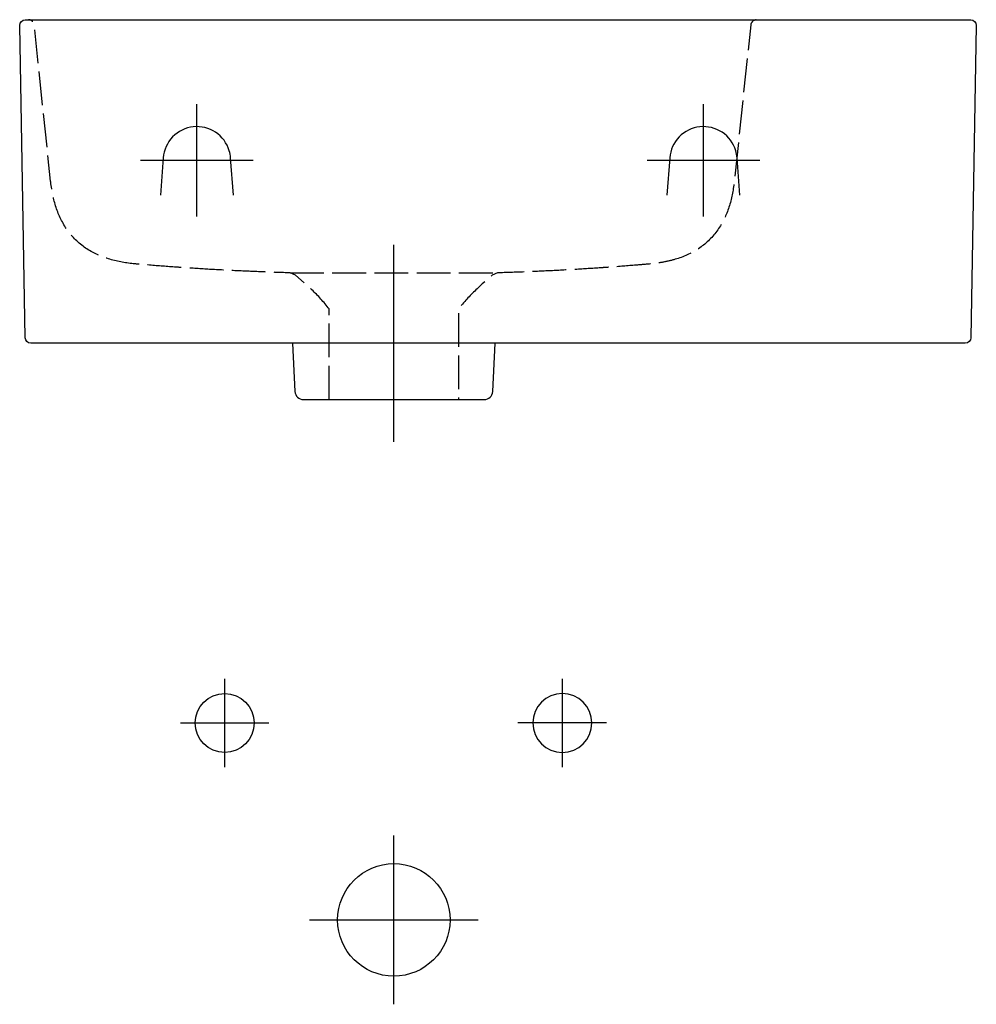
# Model space of a CAD drawing. Header units: millimetres. Extents: x -133 to 207, y -350 to 0.
import ezdxf

# ---------------------------------------------------------------- set-up
doc = ezdxf.new("R2010")
doc.units = ezdxf.units.MM
doc.header["$MEASUREMENT"] = 0
doc.linetypes.add('DASHED', pattern=[15, 12, -3])

msp = doc.modelspace()

# ---------------------------------------------------------------- linework, layer by layer
at = {"color": 7}
for points in [[(-70.01, -70.01), (-70.01, -50.01), (-70.01, -30.01)], [(110.02, -70.01), (110.02, -50.01), (110.02, -30.01)], [(-50.01, -50.01), (-70.01, -50.01), (-90.01, -50.01)], [(130.02, -50.01), (110.02, -50.01), (90.02, -50.01)], [(0, -150.02), (0, -80)], [(-60.14, -265.75), (-60.14, -234.25)], [(59.86, -234.25), (59.86, -265.75)], [(-75.89, -250), (-44.39, -250)], [(75.61, -250), (44.11, -250)], [(0, -350.01), (0, -290.01)], [(-30, -320.01), (30, -320.01)]]:
    msp.add_lwpolyline(points, dxfattribs=at)
at = {"color": 7, "linetype": 'DASHED'}
msp.add_lwpolyline([(-36.88, -90), (36.88, -90)], dxfattribs=at)
at = {"color": 7}
for points, knots in [([(203.07, -115.03), (204.11, -114.95), (205.09, -114.18), (205.07, -113.06), (205.07, -113.06), (207.01, -2.03), (207.01, -2.03), (206.96, -0.9), (206.16, -0.04), (205.01, 0), (205.01, 0), (-131, 0), (-131, 0), (-132.14, -0.08), (-132.95, -0.88), (-132.99, -2.03), (-132.99, -2.03), (-131.05, -113.06), (-131.05, -113.06), (-130.97, -114.12), (-130.17, -115.04), (-129.06, -115.03), (-129.06, -115.03), (203.07, -115.03), (203.07, -115.03)], [0, 0, 0, 0, 1, 1, 1, 2, 2, 2, 3, 3, 3, 4, 4, 4, 5, 5, 5, 6, 6, 6, 7, 7, 7, 8, 8, 8, 8]), ([(-57.06, -62.34), (-57.06, -62.34), (-58.04, -49.12), (-58.04, -49.12), (-58.11, -48.25), (-58.27, -47.4), (-58.52, -46.56), (-59.31, -43.89), (-61.06, -41.56), (-63.37, -40.01), (-65.68, -38.47), (-68.53, -37.77), (-71.29, -38.08), (-74.08, -38.39), (-76.71, -39.65), (-78.65, -41.68), (-80.6, -43.71), (-81.75, -46.34), (-81.98, -49.12), (-81.98, -49.12), (-82.96, -62.34), (-82.96, -62.34)], [0, 0, 0, 0, 1, 1, 1, 2, 2, 2, 3, 3, 3, 4, 4, 4, 5, 5, 5, 6, 6, 6, 7, 7, 7, 7]), ([(122.97, -62.34), (122.97, -62.34), (121.99, -49.12), (121.99, -49.12), (121.92, -48.25), (121.76, -47.4), (121.52, -46.56), (120.73, -43.89), (118.97, -41.56), (116.66, -40.01), (114.36, -38.47), (111.5, -37.77), (108.75, -38.08), (105.95, -38.39), (103.33, -39.65), (101.38, -41.68), (99.43, -43.71), (98.29, -46.34), (98.05, -49.12), (98.05, -49.12), (97.07, -62.34), (97.07, -62.34)], [0, 0, 0, 0, 1, 1, 1, 2, 2, 2, 3, 3, 3, 4, 4, 4, 5, 5, 5, 6, 6, 6, 7, 7, 7, 7]), ([(-36.05, -115.03), (-36.05, -115.03), (-35.16, -132.18), (-35.16, -132.18), (-35.02, -133.75), (-33.77, -135.04), (-32.16, -135.03), (-32.16, -135.03), (32.16, -135.03), (32.16, -135.03), (33.74, -134.97), (35.06, -133.8), (35.16, -132.18), (35.16, -132.18), (36.05, -115.03), (36.05, -115.03)], [0, 0, 0, 0, 1, 1, 1, 2, 2, 2, 3, 3, 3, 4, 4, 4, 5, 5, 5, 5]), ([(-49.64, -250), (-49.64, -244.2), (-54.34, -239.5), (-60.14, -239.5), (-65.94, -239.5), (-70.64, -244.2), (-70.64, -250), (-70.64, -255.8), (-65.94, -260.5), (-60.14, -260.5), (-54.34, -260.5), (-49.64, -255.8), (-49.64, -250)], [0, 0, 0, 0, 1, 1, 1, 2, 2, 2, 3, 3, 3, 4, 4, 4, 4]), ([(49.36, -250), (49.36, -244.2), (54.06, -239.5), (59.86, -239.5), (65.66, -239.5), (70.36, -244.2), (70.36, -250), (70.36, -255.8), (65.66, -260.5), (59.86, -260.5), (54.06, -260.5), (49.36, -255.8), (49.36, -250)], [0, 0, 0, 0, 1, 1, 1, 2, 2, 2, 3, 3, 3, 4, 4, 4, 4]), ([(19.99, -320.01), (19.99, -308.96), (11.04, -300), (0, -300), (-11.05, -300), (-20, -308.96), (-20, -320.01), (-20, -331.05), (-11.05, -340), (0, -340), (11.04, -340), (19.99, -331.05), (19.99, -320.01)], [0, 0, 0, 0, 1, 1, 1, 2, 2, 2, 3, 3, 3, 4, 4, 4, 4])]:
    msp.add_open_spline(points, degree=3, knots=knots, dxfattribs=at)
at = {"color": 7, "linetype": 'DASHED'}
for points, knots in [([(-23.01, -135.02), (-23.01, -135.02), (-23.01, -102.83), (-23.01, -102.83), (-24.89, -100.39), (-26.93, -98.11), (-29.16, -96.01), (-29.43, -95.75), (-29.7, -95.5), (-29.98, -95.26), (-29.98, -95.26), (-31.41, -93.97), (-31.41, -93.97), (-31.41, -93.97), (-34.95, -90.76), (-34.95, -90.76), (-34.95, -90.76), (-36.88, -90), (-36.88, -90), (-40.09, -89.9), (-43.3, -89.78), (-46.5, -89.66), (-49.44, -89.54), (-52.39, -89.4), (-55.33, -89.27), (-58.52, -89.14), (-61.71, -88.95), (-64.89, -88.78), (-64.91, -88.78), (-64.92, -88.78), (-64.93, -88.78), (-68.01, -88.59), (-71.1, -88.39), (-74.19, -88.18), (-75.47, -88.1), (-76.75, -88.01), (-78.02, -87.92), (-81.15, -87.71), (-84.28, -87.46), (-87.41, -87.2), (-88.96, -87.08), (-90.5, -86.94), (-92.05, -86.81), (-95.05, -86.52), (-98.06, -86.07), (-100.94, -85.17), (-103.8, -84.29), (-106.58, -83.13), (-109.08, -81.48), (-111.63, -79.79), (-113.93, -77.7), (-115.72, -75.22), (-117.49, -72.79), (-118.89, -70.11), (-119.87, -67.25), (-120.85, -64.37), (-121.47, -61.42), (-121.88, -58.4), (-121.92, -58.06), (-121.96, -57.72), (-122, -57.38), (-122, -57.38), (-127.84, -1.79), (-127.84, -1.79), (-127.93, -1.57), (-128.03, -1.34), (-128.12, -1.12), (-128.2, -0.94), (-128.23, -0.74), (-128.4, -0.63), (-128.68, -0.46), (-128.95, -0.29), (-129.22, -0.12), (-129.4, -0.01), (-129.62, -0.03), (-129.82, -0.01)], [0, 0, 0, 0, 1, 1, 1, 2, 2, 2, 3, 3, 3, 4, 4, 4, 5, 5, 5, 6, 6, 6, 7, 7, 7, 8, 8, 8, 9, 9, 9, 10, 10, 10, 11, 11, 11, 12, 12, 12, 13, 13, 13, 14, 14, 14, 15, 15, 15, 16, 16, 16, 17, 17, 17, 18, 18, 18, 19, 19, 19, 20, 20, 20, 21, 21, 21, 22, 22, 22, 23, 23, 23, 24, 24, 24, 25, 25, 25, 25]), ([(128.82, -0.01), (128.59, -0.08), (128.36, -0.15), (128.12, -0.23), (127.94, -0.28), (127.74, -0.3), (127.62, -0.45), (127.41, -0.7), (127.21, -0.95), (127.02, -1.21), (126.89, -1.37), (126.88, -1.59), (126.84, -1.79), (126.84, -1.79), (120.99, -57.41), (120.99, -57.41), (120.95, -57.72), (120.94, -58.03), (120.89, -58.32), (120.47, -61.31), (119.92, -64.28), (118.92, -67.14), (117.92, -70), (116.59, -72.74), (114.77, -75.18), (112.98, -77.59), (110.78, -79.8), (108.23, -81.41), (105.67, -83.02), (102.93, -84.37), (100, -85.18), (98.54, -85.58), (97.09, -85.97), (95.59, -86.23), (94.1, -86.49), (92.62, -86.68), (91.12, -86.83), (91.12, -86.83), (91.07, -86.84), (91.07, -86.84), (89.22, -87), (87.38, -87.16), (85.53, -87.3), (82.49, -87.53), (79.46, -87.79), (76.42, -88.01), (75.66, -88.06), (74.9, -88.11), (74.14, -88.17), (71.12, -88.38), (68.1, -88.55), (65.08, -88.75), (65.06, -88.75), (65.04, -88.75), (65.03, -88.75), (61.95, -88.93), (58.86, -89.09), (55.78, -89.25), (52.61, -89.4), (49.45, -89.54), (46.27, -89.67), (43.14, -89.79), (40.01, -89.9), (36.88, -90), (36.88, -90), (34.96, -90.76), (34.96, -90.76), (34.96, -90.76), (31.43, -93.95), (31.43, -93.95), (31.43, -93.95), (29.97, -95.26), (29.97, -95.26), (27.71, -97.34), (25.61, -99.55), (23.69, -101.96), (23.45, -102.25), (23.23, -102.54), (23, -102.83), (23, -102.83), (23, -135.02), (23, -135.02)], [0, 0, 0, 0, 1, 1, 1, 2, 2, 2, 3, 3, 3, 4, 4, 4, 5, 5, 5, 6, 6, 6, 7, 7, 7, 8, 8, 8, 9, 9, 9, 10, 10, 10, 11, 11, 11, 12, 12, 12, 13, 13, 13, 14, 14, 14, 15, 15, 15, 16, 16, 16, 17, 17, 17, 18, 18, 18, 19, 19, 19, 20, 20, 20, 21, 21, 21, 22, 22, 22, 23, 23, 23, 24, 24, 24, 25, 25, 25, 26, 26, 26, 27, 27, 27, 27])]:
    msp.add_open_spline(points, degree=3, knots=knots, dxfattribs=at)

doc.saveas('drawing.dxf')
